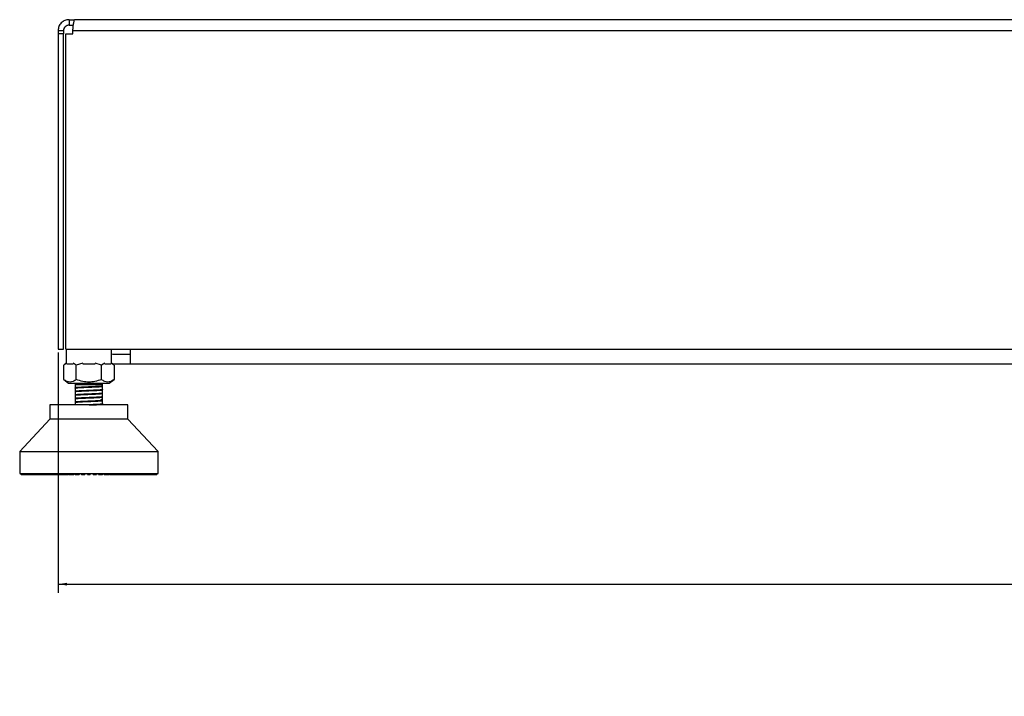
# Model space of a CAD drawing. Header units: millimetres. Extents: x 1591 to 17407, y 888 to 16227.
# Tile 50 of 78: x 11157 to 11874, y 888 to 1381. Entities that reach past the tile are written whole.
import ezdxf

# ---------------------------------------------------------------- set-up
doc = ezdxf.new("R2010")
doc.units = ezdxf.units.MM
doc.layers.add('COMPONENT_GEOMETRY', color=7, linetype='Continuous')
doc.styles.add('SLDTEXTSTYLE1', font='TXT', dxfattribs={"width": 0.75})
doc.dimstyles.new('SLDDIMSTYLE0', dxfattribs={"dimtxt": 100, "dimasz": 6.604, "dimexe": 0, "dimexo": 0.0625, "dimgap": 25, "dimtad": 0, "dimtih": 1, "dimtoh": 1, "dimdec": 0, "dimlfac": 0.5, "dimrnd": 1e-09, "dimzin": 12, "dimdsep": 46, "dimtxsty": 'SLDTEXTSTYLE1', "dimsah": 1, "dimcen": 0.09, "dimadec": 0, "dimazin": 3, "dimtfac": 1, "dimtdec": 0, "dimtofl": 0, "dimtmove": 0, "dimatfit": 3, "dimfxl": 1, "dimfrac": 2, "dimtolj": 1, "dimtzin": 12, "dimarcsym": 0})

# ---------------------------------------------------------------- blocks, each defined once
blk = doc.blocks.new('_D_6')
at = {"layer": 'COMPONENT_GEOMETRY', "color": 7, "ltscale": 2}
for p, q in [((11185.2, 1138.51), (11185.2, 963.4)), ((13001.2, 1138.51), (13001.2, 963.4)), ((11185.2, 969.75), (11982.37, 969.75)), ((13001.2, 969.75), (12204.03, 969.75))]:
    blk.add_line(p, q, dxfattribs=at)
for points in [[(11185.2, 969.75), (11191.81, 968.73), (11191.81, 970.77)], [(13001.2, 969.75), (12994.6, 970.77), (12994.6, 968.73)]]:
    blk.add_solid(points, dxfattribs=at)
at = {"layer": 'COMPONENT_GEOMETRY', "color": 7, "ltscale": 2, "insert": (11982.37, 1019.28), "char_height": 100, "attachment_point": 1, "style": 'SLDTEXTSTYLE1'}
blk.add_mtext('908', dxfattribs=at)

msp = doc.modelspace()

# ---------------------------------------------------------------- linework, layer by layer
at = {"color": 7, "linetype": 'Continuous', "lineweight": 25, "ltscale": 2}
for p, q in [((11193.2, 1381.05), (11193.2, 1377.05)), ((11193.2, 1381.05), (11197.2, 1381.05)), ((12989.2, 1381.05), (11197.2, 1381.05)), ((11185.2, 1373.05), (11189.2, 1373.05)), ((11185.2, 1373.05), (11185.2, 1370.65)), ((11185.2, 1370.65), (11185.2, 1141.05)), ((11189.2, 1370.65), (11185.2, 1370.65)), ((11189.2, 1373.05), (11189.2, 1370.65)), ((11189.2, 1141.05), (11189.2, 1370.65)), ((11190.83, 1141.05), (11190.83, 1370.65)), ((11190.83, 1370.65), (11196.03, 1370.65)), ((11193.2, 1377.05), (11196.35, 1377.05)), ((11196.03, 1373.05), (12990.37, 1373.05)), ((11196.03, 1370.65), (11196.03, 1373.05)), ((11185.2, 1141.05), (11189.2, 1141.05)), ((11190.83, 1141.05), (12995.57, 1141.05)), ((11191.16, 1141.05), (11191.16, 1130.75)), ((11224.16, 1130.75), (11224.16, 1141.05)), ((11237.7, 1141.05), (11237.7, 1130.05)), ((11237.7, 1137.05), (11226.2, 1137.05)), ((11191.16, 1130.75), (11189.32, 1129.31)), ((11191.66, 1130.73), (11189.33, 1129.31)), ((11189.33, 1118.9), (11189.33, 1129.31)), ((11196.16, 1130.05), (11191.66, 1130.05)), ((11198.49, 1129.31), (11196.17, 1130.73)), ((11203.15, 1130.73), (11198.49, 1129.31)), ((11198.49, 1118.9), (11198.49, 1129.31)), ((11212.16, 1130.05), (11203.16, 1130.05)), ((11216.83, 1129.31), (11212.17, 1130.73)), ((11219.15, 1130.73), (11216.83, 1129.31)), ((11216.83, 1118.9), (11216.83, 1129.31)), ((11223.66, 1130.05), (11219.16, 1130.05)), ((11225.99, 1129.31), (11223.66, 1130.73)), ((11226, 1129.31), (11224.16, 1130.75)), ((11226.2, 1130.05), (11224.98, 1130.1)), ((11225.99, 1129.31), (11225.99, 1118.9)), ((11237.7, 1130.05), (11226.2, 1130.05)), ((12948.7, 1130.05), (11237.7, 1130.05)), ((11189.32, 1118.91), (11192.82, 1116.17)), ((11222.5, 1116.17), (11226, 1118.91)), ((11192.82, 1116.17), (11222.5, 1116.17)), ((11197.53, 1113.37), (11197.6, 1113.35)), ((11197.66, 1116.17), (11197.66, 1114.9)), ((11197.66, 1114.9), (11197.66, 1112.8)), ((11217.66, 1114.9), (11197.66, 1114.9)), ((11197.66, 1112.65), (11197.66, 1110.2)), ((11217.66, 1114.9), (11217.66, 1116.17)), ((11217.66, 1114.1), (11217.66, 1114.9)), ((11217.66, 1114.6), (11217.66, 1114.76)), ((11217.66, 1113.95), (11217.66, 1114.1)), ((11217.66, 1111.5), (11217.66, 1113.95)), ((11197.66, 1110.05), (11197.66, 1107.59)), ((11197.66, 1107.44), (11197.66, 1104.99)), ((11197.66, 1104.84), (11197.66, 1102.39)), ((11217.66, 1108.9), (11217.66, 1111.34)), ((11217.66, 1106.29), (11217.66, 1108.71)), ((11217.66, 1103.69), (11217.66, 1106.14)), ((11217.68, 1106.25), (11217.79, 1106.22)), ((11217.7, 1111.45), (11217.79, 1111.43)), ((11217.7, 1108.85), (11217.79, 1108.82)), ((11179.31, 1100.3), (11179.31, 1090.07)), ((11207.66, 1100.3), (11179.31, 1100.3)), ((11197.53, 1100.35), (11197.6, 1100.33)), ((11197.66, 1102.23), (11197.66, 1100.3)), ((11236.01, 1100.3), (11207.66, 1100.3)), ((11217.66, 1101.08), (11217.66, 1103.53)), ((11217.66, 1100.3), (11217.66, 1100.93)), ((11217.68, 1103.64), (11217.79, 1103.61)), ((11217.69, 1101.04), (11217.79, 1101.01)), ((11236.01, 1090.07), (11236.01, 1100.3)), ((11179.31, 1090.07), (11157.24, 1066.45)), ((11236.01, 1090.07), (11179.31, 1090.07)), ((11258.08, 1066.45), (11236.01, 1090.07)), ((11157.24, 1066.45), (11157.24, 1050.38)), ((11157.24, 1066.45), (11258.08, 1066.45)), ((11258.08, 1050.38), (11258.08, 1066.45)), ((11157.24, 1050.38), (11207.66, 1050.38)), ((11157.92, 1050.38), (11157.92, 1050.07)), ((11157.92, 1050.07), (11158.24, 1049.75)), ((11158.01, 1050.07), (11158.01, 1050.38)), ((11158.36, 1049.75), (11158.01, 1050.07)), ((11158.01, 1050.07), (11158.25, 1050.07)), ((11158.24, 1049.75), (11158.36, 1049.75)), ((11158.25, 1050.38), (11158.25, 1050.07)), ((11158.25, 1050.07), (11158.54, 1049.75)), ((11158.36, 1049.75), (11158.54, 1049.75)), ((11158.53, 1050.07), (11158.53, 1050.38)), ((11158.9, 1049.75), (11158.53, 1050.07)), ((11158.53, 1050.07), (11159, 1050.07)), ((11158.54, 1049.75), (11158.9, 1049.75)), ((11158.9, 1049.75), (11159.25, 1049.75)), ((11159, 1050.38), (11159, 1050.07)), ((11159, 1050.07), (11159.25, 1049.75)), ((11159.25, 1049.75), (11159.86, 1049.75)), ((11159.47, 1050.07), (11159.47, 1050.38)), ((11159.86, 1049.75), (11159.47, 1050.07)), ((11159.47, 1050.07), (11160.17, 1050.07)), ((11159.86, 1049.75), (11160.38, 1049.75)), ((11160.17, 1050.38), (11160.17, 1050.07)), ((11160.17, 1050.07), (11160.38, 1049.75)), ((11160.38, 1049.75), (11161.23, 1049.75)), ((11160.82, 1050.07), (11160.82, 1050.38)), ((11160.82, 1050.07), (11161.74, 1050.07)), ((11161.23, 1049.75), (11160.82, 1050.07)), ((11161.23, 1049.75), (11161.92, 1049.75)), ((11161.74, 1050.38), (11161.74, 1050.07)), ((11161.74, 1050.07), (11161.92, 1049.75)), ((11161.92, 1049.75), (11162.99, 1049.75)), ((11162.57, 1050.07), (11162.57, 1050.38)), ((11162.99, 1049.75), (11162.57, 1050.07)), ((11162.57, 1050.07), (11163.7, 1050.07)), ((11162.99, 1049.75), (11163.84, 1049.75)), ((11163.7, 1050.38), (11163.7, 1050.07)), ((11163.7, 1050.07), (11163.84, 1049.75)), ((11163.84, 1049.75), (11165.14, 1049.75)), ((11164.7, 1050.07), (11164.7, 1050.38)), ((11164.7, 1050.07), (11166.04, 1050.07)), ((11165.14, 1049.75), (11164.7, 1050.07)), ((11165.14, 1049.75), (11166.14, 1049.75)), ((11166.04, 1050.38), (11166.04, 1050.07)), ((11166.04, 1050.07), (11166.14, 1049.75)), ((11166.14, 1049.75), (11167.65, 1049.75)), ((11167.2, 1050.07), (11167.2, 1050.38)), ((11167.65, 1049.75), (11167.2, 1050.07)), ((11167.2, 1050.07), (11168.73, 1050.07)), ((11167.65, 1049.75), (11168.79, 1049.75)), ((11168.73, 1050.38), (11168.73, 1050.07)), ((11168.73, 1050.07), (11168.79, 1049.75)), ((11168.79, 1049.75), (11170.49, 1049.75)), ((11170.05, 1050.07), (11170.05, 1050.38)), ((11170.49, 1049.75), (11170.05, 1050.07)), ((11170.05, 1050.07), (11171.76, 1050.07)), ((11170.49, 1049.75), (11171.78, 1049.75)), ((11171.76, 1050.38), (11171.76, 1050.07)), ((11171.76, 1050.07), (11171.78, 1049.75)), ((11171.78, 1049.75), (11173.66, 1049.75)), ((11173.21, 1050.07), (11173.21, 1050.38)), ((11173.66, 1049.75), (11173.21, 1050.07)), ((11173.21, 1050.07), (11175.09, 1050.07)), ((11173.66, 1049.75), (11175.07, 1049.75)), ((11175.09, 1050.07), (11175.07, 1049.75)), ((11175.07, 1049.75), (11177.12, 1049.75)), ((11175.09, 1050.38), (11175.09, 1050.07)), ((11176.67, 1050.07), (11176.67, 1050.38)), ((11177.12, 1049.75), (11176.67, 1050.07)), ((11176.67, 1050.07), (11178.7, 1050.07)), ((11177.12, 1049.75), (11178.64, 1049.75)), ((11178.7, 1050.07), (11178.64, 1049.75)), ((11178.64, 1049.75), (11180.83, 1049.75)), ((11178.7, 1050.38), (11178.7, 1050.07)), ((11180.39, 1050.07), (11180.39, 1050.38)), ((11180.39, 1050.07), (11182.55, 1050.07)), ((11180.83, 1049.75), (11180.39, 1050.07)), ((11180.83, 1049.75), (11182.45, 1049.75)), ((11182.55, 1050.07), (11182.45, 1049.75)), ((11182.45, 1049.75), (11184.78, 1049.75)), ((11182.55, 1050.38), (11182.55, 1050.07)), ((11184.35, 1050.07), (11184.35, 1050.38)), ((11184.78, 1049.75), (11184.35, 1050.07)), ((11184.35, 1050.07), (11186.63, 1050.07)), ((11184.78, 1049.75), (11186.48, 1049.75)), ((11186.63, 1050.07), (11186.48, 1049.75)), ((11186.48, 1049.75), (11188.92, 1049.75)), ((11186.63, 1050.38), (11186.63, 1050.07)), ((11188.51, 1050.07), (11188.51, 1050.38)), ((11188.51, 1050.07), (11190.88, 1050.07)), ((11188.92, 1049.75), (11188.51, 1050.07)), ((11188.92, 1049.75), (11190.69, 1049.75)), ((11190.88, 1050.07), (11190.69, 1049.75)), ((11190.69, 1049.75), (11192.76, 1049.75)), ((11190.88, 1050.38), (11190.88, 1050.07)), ((11192.76, 1049.75), (11192.94, 1049.78)), ((11192.83, 1050.07), (11192.83, 1050.38)), ((11192.83, 1050.07), (11195.27, 1050.07)), ((11193.22, 1049.75), (11192.83, 1050.07)), ((11193.22, 1049.75), (11195.05, 1049.75)), ((11195.27, 1050.07), (11195.05, 1049.75)), ((11195.05, 1049.75), (11196.61, 1049.75)), ((11195.27, 1050.38), (11195.27, 1050.07)), ((11195.27, 1050.07), (11197.01, 1050.07)), ((11196.61, 1049.75), (11197.01, 1050.07)), ((11197.01, 1050.07), (11197.01, 1050.38)), ((11197.27, 1050.07), (11197.27, 1050.38)), ((11197.64, 1049.75), (11197.27, 1050.07)), ((11197.27, 1050.07), (11199.77, 1050.07)), ((11197.64, 1049.75), (11199.51, 1049.75)), ((11199.77, 1050.07), (11199.51, 1049.75)), ((11199.51, 1049.75), (11200.56, 1049.75)), ((11199.77, 1050.38), (11199.77, 1050.07)), ((11199.77, 1050.07), (11200.94, 1050.07)), ((11200.56, 1049.75), (11200.94, 1050.07)), ((11200.94, 1050.07), (11200.94, 1050.38)), ((11201.81, 1050.07), (11201.81, 1050.38)), ((11202.15, 1049.75), (11201.81, 1050.07)), ((11201.81, 1050.07), (11204.33, 1050.07)), ((11202.15, 1049.75), (11204.05, 1049.75)), ((11204.33, 1050.07), (11204.05, 1049.75)), ((11204.05, 1049.75), (11204.58, 1049.75)), ((11204.33, 1050.38), (11204.33, 1050.07)), ((11204.33, 1050.07), (11204.92, 1050.07)), ((11204.58, 1049.75), (11204.92, 1050.07)), ((11204.92, 1050.07), (11204.92, 1050.38)), ((11206.39, 1050.07), (11206.39, 1050.38)), ((11206.71, 1049.75), (11206.39, 1050.07)), ((11206.39, 1050.07), (11208.93, 1050.07)), ((11206.71, 1049.75), (11208.61, 1049.75)), ((11207.66, 1050.38), (11258.08, 1050.38)), ((11208.93, 1050.07), (11208.61, 1049.75)), ((11208.93, 1050.38), (11208.93, 1050.07)), ((11210.4, 1050.07), (11210.4, 1050.38)), ((11210.74, 1049.75), (11210.4, 1050.07)), ((11210.4, 1050.07), (11210.98, 1050.07)), ((11210.74, 1049.75), (11211.27, 1049.75)), ((11210.98, 1050.07), (11210.98, 1050.38)), ((11211.27, 1049.75), (11210.98, 1050.07)), ((11210.98, 1050.07), (11213.51, 1050.07)), ((11211.27, 1049.75), (11213.17, 1049.75)), ((11213.51, 1050.07), (11213.17, 1049.75)), ((11213.51, 1050.38), (11213.51, 1050.07)), ((11214.38, 1050.07), (11214.38, 1050.38)), ((11214.38, 1050.07), (11215.55, 1050.07)), ((11214.75, 1049.75), (11214.38, 1050.07)), ((11214.75, 1049.75), (11215.81, 1049.75)), ((11215.55, 1050.07), (11215.55, 1050.38)), ((11215.55, 1050.07), (11218.05, 1050.07)), ((11215.81, 1049.75), (11215.55, 1050.07)), ((11215.81, 1049.75), (11217.68, 1049.75)), ((11218.05, 1050.07), (11217.68, 1049.75)), ((11218.05, 1050.38), (11218.05, 1050.07)), ((11218.31, 1050.07), (11218.31, 1050.38)), ((11218.31, 1050.07), (11220.05, 1050.07)), ((11218.71, 1049.75), (11218.31, 1050.07)), ((11218.71, 1049.75), (11220.27, 1049.75)), ((11220.05, 1050.07), (11220.05, 1050.38)), ((11220.05, 1050.07), (11222.49, 1050.07)), ((11220.27, 1049.75), (11220.05, 1050.07)), ((11220.27, 1049.75), (11222.1, 1049.75)), ((11222.49, 1050.07), (11222.1, 1049.75)), ((11222.56, 1049.75), (11222.32, 1049.81)), ((11222.49, 1050.38), (11222.49, 1050.07)), ((11222.56, 1049.75), (11224.63, 1049.75)), ((11224.44, 1050.07), (11224.44, 1050.38)), ((11224.63, 1049.75), (11224.44, 1050.07)), ((11224.44, 1050.07), (11226.81, 1050.07)), ((11224.63, 1049.75), (11226.4, 1049.75)), ((11226.81, 1050.07), (11226.4, 1049.75)), ((11226.4, 1049.75), (11228.84, 1049.75)), ((11226.81, 1050.38), (11226.81, 1050.07)), ((11228.69, 1050.07), (11228.69, 1050.38)), ((11228.69, 1050.07), (11230.97, 1050.07)), ((11228.84, 1049.75), (11228.69, 1050.07)), ((11228.84, 1049.75), (11230.54, 1049.75)), ((11230.97, 1050.07), (11230.54, 1049.75)), ((11230.54, 1049.75), (11232.87, 1049.75)), ((11230.97, 1050.38), (11230.97, 1050.07)), ((11232.77, 1050.07), (11232.77, 1050.38)), ((11232.77, 1050.07), (11234.92, 1050.07)), ((11232.87, 1049.75), (11232.77, 1050.07)), ((11232.87, 1049.75), (11234.49, 1049.75)), ((11234.92, 1050.07), (11234.49, 1049.75)), ((11234.49, 1049.75), (11236.68, 1049.75)), ((11234.92, 1050.38), (11234.92, 1050.07)), ((11236.62, 1050.07), (11236.62, 1050.38)), ((11236.68, 1049.75), (11236.62, 1050.07)), ((11236.62, 1050.07), (11238.65, 1050.07)), ((11236.68, 1049.75), (11238.2, 1049.75)), ((11238.65, 1050.07), (11238.2, 1049.75)), ((11238.2, 1049.75), (11240.25, 1049.75)), ((11238.65, 1050.38), (11238.65, 1050.07)), ((11240.23, 1050.07), (11240.23, 1050.38)), ((11240.25, 1049.75), (11240.23, 1050.07)), ((11240.23, 1050.07), (11242.11, 1050.07)), ((11240.25, 1049.75), (11241.66, 1049.75)), ((11242.11, 1050.07), (11241.66, 1049.75)), ((11241.66, 1049.75), (11243.54, 1049.75)), ((11242.11, 1050.38), (11242.11, 1050.07)), ((11243.54, 1049.75), (11243.56, 1050.07)), ((11243.54, 1049.75), (11244.83, 1049.75)), ((11243.56, 1050.07), (11243.56, 1050.38)), ((11243.56, 1050.07), (11245.27, 1050.07)), ((11245.27, 1050.07), (11244.83, 1049.75)), ((11244.83, 1049.75), (11246.53, 1049.75)), ((11245.27, 1050.38), (11245.27, 1050.07)), ((11246.53, 1049.75), (11246.59, 1050.07)), ((11246.53, 1049.75), (11247.67, 1049.75)), ((11246.59, 1050.07), (11246.59, 1050.38)), ((11246.59, 1050.07), (11248.12, 1050.07)), ((11248.12, 1050.07), (11247.67, 1049.75)), ((11247.67, 1049.75), (11249.18, 1049.75)), ((11248.12, 1050.38), (11248.12, 1050.07)), ((11249.18, 1049.75), (11249.28, 1050.07)), ((11249.18, 1049.75), (11250.18, 1049.75)), ((11249.28, 1050.07), (11249.28, 1050.38)), ((11249.28, 1050.07), (11250.62, 1050.07)), ((11250.62, 1050.07), (11250.18, 1049.75)), ((11250.18, 1049.75), (11251.48, 1049.75)), ((11250.62, 1050.38), (11250.62, 1050.07)), ((11251.48, 1049.75), (11251.62, 1050.07)), ((11251.48, 1049.75), (11252.33, 1049.75)), ((11251.62, 1050.07), (11251.62, 1050.38)), ((11251.62, 1050.07), (11252.75, 1050.07)), ((11252.75, 1050.07), (11252.33, 1049.75)), ((11252.33, 1049.75), (11253.4, 1049.75)), ((11252.75, 1050.38), (11252.75, 1050.07)), ((11253.4, 1049.75), (11253.58, 1050.07)), ((11253.4, 1049.75), (11254.09, 1049.75)), ((11253.58, 1050.07), (11253.58, 1050.38)), ((11253.58, 1050.07), (11254.5, 1050.07)), ((11254.5, 1050.07), (11254.09, 1049.75)), ((11254.09, 1049.75), (11254.94, 1049.75)), ((11254.5, 1050.38), (11254.5, 1050.07)), ((11254.94, 1049.75), (11255.15, 1050.07)), ((11254.94, 1049.75), (11255.46, 1049.75)), ((11255.15, 1050.07), (11255.15, 1050.38)), ((11255.15, 1050.07), (11255.85, 1050.07)), ((11255.85, 1050.07), (11255.46, 1049.75)), ((11255.46, 1049.75), (11256.07, 1049.75)), ((11255.85, 1050.38), (11255.85, 1050.07)), ((11256.07, 1049.75), (11256.32, 1050.07)), ((11256.07, 1049.75), (11256.42, 1049.75)), ((11256.32, 1050.07), (11256.32, 1050.38)), ((11256.32, 1050.07), (11256.79, 1050.07)), ((11256.79, 1050.07), (11256.42, 1049.75)), ((11256.42, 1049.75), (11256.78, 1049.75)), ((11256.78, 1049.75), (11257.07, 1050.07)), ((11256.78, 1049.75), (11256.96, 1049.75)), ((11256.79, 1050.38), (11256.79, 1050.07)), ((11257.31, 1050.07), (11256.96, 1049.75)), ((11256.96, 1049.75), (11257.08, 1049.75)), ((11257.07, 1050.07), (11257.07, 1050.38)), ((11257.07, 1050.07), (11257.31, 1050.07)), ((11257.08, 1049.75), (11257.4, 1050.07)), ((11257.31, 1050.38), (11257.31, 1050.07)), ((11257.4, 1050.07), (11257.4, 1050.38))]:
    msp.add_line(p, q, dxfattribs=at)
at = {"color": 8, "linetype": 'Continuous', "lineweight": 25, "ltscale": 2}
for p, q in [((11157.92, 1050.07), (11158.01, 1050.07)), ((11158.25, 1050.07), (11158.53, 1050.07)), ((11159, 1050.07), (11159.47, 1050.07)), ((11160.17, 1050.07), (11160.82, 1050.07)), ((11161.74, 1050.07), (11162.57, 1050.07)), ((11163.7, 1050.07), (11164.7, 1050.07)), ((11166.04, 1050.07), (11167.2, 1050.07)), ((11168.73, 1050.07), (11170.05, 1050.07)), ((11171.76, 1050.07), (11173.21, 1050.07)), ((11175.09, 1050.07), (11176.67, 1050.07)), ((11178.7, 1050.07), (11180.39, 1050.07)), ((11182.55, 1050.07), (11184.35, 1050.07)), ((11186.63, 1050.07), (11188.51, 1050.07)), ((11190.88, 1050.07), (11192.83, 1050.07)), ((11222.49, 1050.07), (11224.44, 1050.07)), ((11226.81, 1050.07), (11228.69, 1050.07)), ((11230.97, 1050.07), (11232.77, 1050.07)), ((11234.92, 1050.07), (11236.62, 1050.07)), ((11238.65, 1050.07), (11240.23, 1050.07)), ((11242.11, 1050.07), (11243.56, 1050.07)), ((11245.27, 1050.07), (11246.59, 1050.07)), ((11248.12, 1050.07), (11249.28, 1050.07)), ((11250.62, 1050.07), (11251.62, 1050.07)), ((11252.75, 1050.07), (11253.58, 1050.07)), ((11254.5, 1050.07), (11255.15, 1050.07)), ((11255.85, 1050.07), (11256.32, 1050.07)), ((11256.79, 1050.07), (11257.07, 1050.07)), ((11257.31, 1050.07), (11257.4, 1050.07))]:
    msp.add_line(p, q, dxfattribs=at)
at = {"color": 7, "linetype": 'Continuous', "lineweight": 25, "ltscale": 2, "flags": 128}
msp.add_lwpolyline([(11226.2, 1137.05), (11225.03, 1137.16), (11224.16, 1137.4)], dxfattribs=at)
at = {"color": 7, "linetype": 'Continuous', "lineweight": 25, "ltscale": 2}
for points, knots in [([(11193.2, 1381.05), (11192.18, 1380.94), (11190.62, 1380.77), (11188.77, 1379.77), (11187.5, 1378.74), (11186.48, 1377.48), (11185.48, 1375.62), (11185.31, 1374.06), (11185.2, 1373.05)], [0, 0, 0, 0, 0.241165, 0.369516, 0.5, 0.630484, 0.758835, 1, 1, 1, 1]), ([(11196.03, 1373.05), (11196.07, 1374.06), (11196.14, 1375.62), (11196.4, 1377.48), (11196.62, 1378.74), (11196.83, 1379.77), (11197.09, 1380.77), (11197.16, 1380.94), (11197.2, 1381.05)], [0, 0, 0, 0, 0.241165, 0.369516, 0.5, 0.630484, 0.758835, 1, 1, 1, 1]), ([(11193.2, 1377.05), (11192.95, 1377.03), (11192.44, 1377), (11191.43, 1376.7), (11190.29, 1375.95), (11189.55, 1374.82), (11189.24, 1373.81), (11189.22, 1373.29), (11189.2, 1373.05)], [0, 0, 0, 0, 0.1166597, 0.2403658, 0.5, 0.7596342, 0.8833403, 1, 1, 1, 1]), ([(11198.49, 1118.9), (11197.7, 1118.34), (11196.21, 1117.31), (11193.91, 1116.83), (11191.61, 1117.31), (11190.13, 1118.34), (11189.33, 1118.9)], [0, 0, 0, 0, 0.268507, 0.5, 0.731493, 1, 1, 1, 1]), ([(11216.83, 1118.9), (11215.23, 1118.34), (11212.26, 1117.31), (11207.66, 1116.83), (11203.06, 1117.31), (11200.09, 1118.34), (11198.49, 1118.9)], [0, 0, 0, 0, 0.268507, 0.5, 0.731493, 1, 1, 1, 1]), ([(11225.99, 1118.9), (11225.19, 1118.34), (11223.71, 1117.31), (11221.41, 1116.83), (11219.11, 1117.31), (11217.62, 1118.34), (11216.83, 1118.9)], [0, 0, 0, 0, 0.268507, 0.5, 0.731493, 1, 1, 1, 1]), ([(11197.68, 1112.65), (11197.67, 1112.65), (11197.6, 1112.68), (11197.83, 1112.73), (11198.4, 1112.82), (11199.68, 1112.92), (11201.27, 1113.01), (11202.19, 1113.06)], [0, 0, 0, 0, 0.018203, 0.208381, 0.386336, 0.644085, 1, 1, 1, 1]), ([(11217.59, 1114), (11217.6, 1113.98), (11217.64, 1113.93), (11216.93, 1113.85), (11215.84, 1113.76), (11214.26, 1113.67), (11212.29, 1113.57), (11209.97, 1113.47), (11207.43, 1113.37), (11204.8, 1113.26), (11202.3, 1113.15), (11200.08, 1113.03), (11198.48, 1112.91), (11197.62, 1112.82), (11197.64, 1112.77), (11197.65, 1112.76)], [0, 0, 0, 0, 0.047754, 0.116945, 0.189119, 0.26428, 0.342266, 0.42323, 0.507173, 0.593917, 0.683703, 0.776359, 0.871908, 0.971985, 1, 1, 1, 1]), ([(11202.19, 1113.21), (11201.49, 1113.18), (11200.57, 1113.13), (11199.75, 1113.08), (11198.74, 1113), (11197.79, 1112.92), (11197.85, 1112.85), (11197.86, 1112.83)], [0, 0, 0, 0, 0.287546, 0.377036, 0.430097, 0.858492, 1, 1, 1, 1]), ([(11197.83, 1112.72), (11197.91, 1112.7), (11198.02, 1112.68), (11198.29, 1112.66), (11198.35, 1112.65)], [0, 0, 0, 0, 0.76834, 1, 1, 1, 1]), ([(11217.65, 1114.1), (11217.61, 1114.07), (11217.5, 1114), (11216.19, 1113.86), (11213.46, 1113.7), (11210.77, 1113.58), (11208.21, 1113.47), (11205.52, 1113.37), (11203.37, 1113.27), (11202.19, 1113.21)], [0, 0, 0, 0, 0.095932, 0.269309, 0.451994, 0.634617, 0.665878, 0.817591, 1, 1, 1, 1]), ([(11202.19, 1113.06), (11203.36, 1113.11), (11204.6, 1113.17), (11207.16, 1113.28), (11209.83, 1113.39), (11212.84, 1113.52), (11214.52, 1113.61), (11215.41, 1113.67), (11216.55, 1113.74), (11217.45, 1113.83), (11217.55, 1113.9), (11217.58, 1113.92)], [0, 0, 0, 0, 0.188947, 0.199288, 0.378208, 0.567421, 0.662173, 0.695055, 0.757505, 0.940944, 1, 1, 1, 1]), ([(11217.65, 1113.95), (11217.65, 1113.95), (11217.72, 1113.98), (11217.58, 1114.01), (11217.45, 1114.04)], [0, 0, 0, 0, 0.050352, 1, 1, 1, 1]), ([(11217.68, 1111.4), (11217.62, 1111.37), (11217.47, 1111.29), (11216.19, 1111.18), (11214.16, 1111.06), (11211.5, 1110.93), (11208.52, 1110.81), (11205.46, 1110.68), (11202.6, 1110.56), (11200.17, 1110.44), (11198.48, 1110.31), (11197.6, 1110.22), (11197.64, 1110.16), (11197.64, 1110.15)], [0, 0, 0, 0, 0.074178, 0.173652, 0.273102, 0.372518, 0.472018, 0.57139, 0.670909, 0.770281, 0.869781, 0.969197, 1, 1, 1, 1]), ([(11217.68, 1108.79), (11217.62, 1108.76), (11217.46, 1108.69), (11216.18, 1108.58), (11214.13, 1108.45), (11211.48, 1108.33), (11208.5, 1108.2), (11205.44, 1108.08), (11202.57, 1107.96), (11200.16, 1107.83), (11198.46, 1107.71), (11197.61, 1107.61), (11197.64, 1107.56), (11197.65, 1107.55)], [0, 0, 0, 0, 0.074376, 0.174145, 0.273764, 0.373519, 0.473177, 0.572885, 0.672601, 0.772251, 0.87201, 0.971627, 1, 1, 1, 1]), ([(11217.67, 1106.18), (11217.6, 1106.15), (11217.44, 1106.08), (11216.17, 1105.97), (11214.11, 1105.85), (11211.46, 1105.72), (11208.47, 1105.6), (11205.41, 1105.47), (11202.55, 1105.35), (11200.14, 1105.23), (11198.45, 1105.1), (11197.61, 1105.01), (11197.64, 1104.96), (11197.65, 1104.95)], [0, 0, 0, 0, 0.071979, 0.172122, 0.272214, 0.372404, 0.472457, 0.572661, 0.672721, 0.7729, 0.873009, 0.973134, 1, 1, 1, 1]), ([(11197.66, 1104.84), (11197.7, 1104.86), (11197.79, 1104.94), (11198.84, 1105.05), (11200.53, 1105.17), (11201.64, 1105.22), (11202.19, 1105.25)], [0, 0, 0, 0, 0.18256, 0.581779, 0.793969, 1, 1, 1, 1]), ([(11202.19, 1110.61), (11202.06, 1110.6), (11200.98, 1110.55), (11199.12, 1110.44), (11198.13, 1110.34), (11197.76, 1110.26), (11197.8, 1110.24), (11197.83, 1110.23)], [0, 0, 0, 0, 0.05003, 0.424428, 0.84778, 0.871947, 1, 1, 1, 1]), ([(11197.85, 1110.05), (11197.82, 1110.07), (11197.72, 1110.15), (11199.18, 1110.3), (11201.2, 1110.4), (11202.19, 1110.46)], [0, 0, 0, 0, 0.20268, 0.605381, 1, 1, 1, 1]), ([(11197.85, 1107.44), (11197.82, 1107.47), (11197.73, 1107.55), (11199.2, 1107.69), (11201.2, 1107.8), (11202.19, 1107.85)], [0, 0, 0, 0, 0.208206, 0.609193, 1, 1, 1, 1]), ([(11202.19, 1105.4), (11201.21, 1105.35), (11199.69, 1105.27), (11198.44, 1105.16), (11197.77, 1105.08), (11197.83, 1105.04), (11197.84, 1105.02)], [0, 0, 0, 0, 0.407073, 0.631685, 0.868737, 1, 1, 1, 1]), ([(11202.19, 1108.01), (11201.2, 1107.95), (11199.21, 1107.84), (11197.79, 1107.72), (11197.84, 1107.64), (11197.86, 1107.62)], [0, 0, 0, 0, 0.426524, 0.853046, 1, 1, 1, 1]), ([(11217.62, 1111.5), (11217.6, 1111.47), (11217.53, 1111.4), (11216.69, 1111.31), (11215.27, 1111.2), (11213.71, 1111.12), (11211.43, 1111.01), (11208.92, 1110.9), (11205.72, 1110.77), (11203.37, 1110.66), (11202.19, 1110.61)], [0, 0, 0, 0, 0.092813, 0.269348, 0.280261, 0.45182, 0.57001, 0.634964, 0.817443, 1, 1, 1, 1]), ([(11202.19, 1110.46), (11203.35, 1110.51), (11205.7, 1110.62), (11208.99, 1110.75), (11211.56, 1110.87), (11213.88, 1110.96), (11215.51, 1111.07), (11216.82, 1111.17), (11217.52, 1111.24), (11217.54, 1111.3), (11217.54, 1111.32)], [0, 0, 0, 0, 0.1855471, 0.3761568, 0.4565087, 0.5728201, 0.7532761, 0.7853204, 0.9418331, 1, 1, 1, 1]), ([(11217.47, 1108.9), (11217.51, 1108.87), (11217.61, 1108.82), (11216.98, 1108.74), (11215.8, 1108.63), (11213.44, 1108.49), (11209.77, 1108.33), (11206.85, 1108.21), (11204.95, 1108.13), (11203.69, 1108.08), (11202.76, 1108.03), (11202.19, 1108.01)], [0, 0, 0, 0, 0.086272, 0.178001, 0.269722, 0.452147, 0.634454, 0.81672, 0.848651, 0.908641, 1, 1, 1, 1]), ([(11202.19, 1107.85), (11202.24, 1107.85), (11202.74, 1107.88), (11203.91, 1107.94), (11205.8, 1108.02), (11207.89, 1108.1), (11210.47, 1108.21), (11213.45, 1108.34), (11216.31, 1108.5), (11217.1, 1108.61), (11217.49, 1108.67)], [0, 0, 0, 0, 0.00942, 0.090258, 0.201619, 0.310537, 0.409608, 0.597687, 0.800315, 1, 1, 1, 1]), ([(11217.47, 1106.29), (11217.53, 1106.27), (11217.6, 1106.23), (11217.18, 1106.16), (11216.16, 1106.05), (11214.33, 1105.94), (11212.16, 1105.83), (11209.7, 1105.73), (11205.73, 1105.56), (11203.37, 1105.46), (11202.19, 1105.4)], [0, 0, 0, 0, 0.086369, 0.105549, 0.269196, 0.451784, 0.462132, 0.634724, 0.817365, 1, 1, 1, 1]), ([(11202.19, 1105.25), (11202.38, 1105.26), (11202.82, 1105.28), (11203.61, 1105.32), (11204.62, 1105.36), (11205.52, 1105.4), (11206.34, 1105.44), (11207.13, 1105.47), (11208.31, 1105.52), (11209.54, 1105.57), (11210.67, 1105.61), (11211.59, 1105.65), (11212.48, 1105.7), (11213.1, 1105.73), (11213.76, 1105.76), (11214.51, 1105.8), (11215.36, 1105.85), (11216.59, 1105.94), (11217.57, 1106.03), (11217.49, 1106.09), (11217.48, 1106.11)], [0, 0, 0, 0, 0.032913, 0.075547, 0.127898, 0.18996, 0.209896, 0.248228, 0.304942, 0.380017, 0.4275, 0.474984, 0.52247, 0.569958, 0.580629, 0.63921, 0.710192, 0.759734, 0.948404, 1, 1, 1, 1]), ([(11217.68, 1103.58), (11217.61, 1103.55), (11217.44, 1103.48), (11216.15, 1103.37), (11214.09, 1103.24), (11211.44, 1103.12), (11208.45, 1102.99), (11205.39, 1102.87), (11202.54, 1102.75), (11200.12, 1102.62), (11198.44, 1102.5), (11197.6, 1102.4), (11197.63, 1102.35), (11197.64, 1102.34)], [0, 0, 0, 0, 0.07476, 0.174315, 0.273999, 0.373599, 0.473232, 0.57289, 0.672467, 0.772163, 0.871712, 0.971412, 1, 1, 1, 1]), ([(11197.85, 1102.23), (11197.82, 1102.26), (11197.72, 1102.34), (11199, 1102.46), (11200.59, 1102.56), (11201.67, 1102.62), (11202.06, 1102.64), (11202.19, 1102.65)], [0, 0, 0, 0, 0.208007, 0.582324, 0.857016, 0.950544, 1, 1, 1, 1]), ([(11202.19, 1102.8), (11201.16, 1102.74), (11200.13, 1102.69), (11199.37, 1102.64), (11199.27, 1102.63), (11198.57, 1102.57), (11198.2, 1102.52), (11197.87, 1102.47)], [0, 0, 0, 0, 0.49966, 0.501691, 0.518686, 0.56678, 1, 1, 1, 1]), ([(11217.52, 1103.69), (11217.54, 1103.66), (11217.6, 1103.58), (11216.47, 1103.48), (11215.12, 1103.38), (11214.17, 1103.33), (11212.63, 1103.25), (11209.77, 1103.12), (11205.73, 1102.96), (11203.37, 1102.85), (11202.19, 1102.8)], [0, 0, 0, 0, 0.086845, 0.269313, 0.360746, 0.39242, 0.452669, 0.635028, 0.817446, 1, 1, 1, 1]), ([(11202.19, 1102.65), (11203.37, 1102.7), (11205.13, 1102.78), (11207.33, 1102.87), (11208.64, 1102.93), (11210.58, 1103.01), (11213.44, 1103.14), (11216.27, 1103.29), (11217.28, 1103.42), (11217.61, 1103.49), (11217.58, 1103.5), (11217.57, 1103.51)], [0, 0, 0, 0, 0.188729, 0.283334, 0.31605, 0.378388, 0.567026, 0.755736, 0.944599, 0.977676, 1, 1, 1, 1]), ([(11217.47, 1101.09), (11217.51, 1101.06), (11217.64, 1100.98), (11216.68, 1100.89), (11215.21, 1100.78), (11213.3, 1100.68), (11210.91, 1100.57), (11208.36, 1100.46), (11206.47, 1100.39), (11204.84, 1100.32), (11204.37, 1100.3)], [0, 0, 0, 0, 0.097079, 0.302662, 0.32827, 0.508844, 0.714448, 0.726477, 0.920129, 1, 1, 1, 1]), ([(11217.69, 1100.98), (11217.62, 1100.95), (11217.47, 1100.88), (11216.31, 1100.78), (11214.56, 1100.66), (11212.36, 1100.56), (11209.94, 1100.45), (11207.81, 1100.37), (11206.56, 1100.31), (11206.13, 1100.3)], [0, 0, 0, 0, 0.130718, 0.299268, 0.462689, 0.620522, 0.773135, 0.920429, 1, 1, 1, 1]), ([(11207.96, 1100.3), (11208.55, 1100.32), (11209.21, 1100.35), (11211.05, 1100.43), (11213.07, 1100.51), (11215, 1100.62), (11216.54, 1100.73), (11217.58, 1100.82), (11217.5, 1100.89), (11217.48, 1100.9)], [0, 0, 0, 0, 0.119651, 0.134191, 0.387053, 0.56033, 0.655244, 0.922052, 1, 1, 1, 1]), ([(11217.65, 1104.34), (11217.63, 1104.32), (11217.54, 1104.24), (11216.64, 1104.16), (11216.03, 1104.1)], [0, 0, 0, 0, 0.322502, 1, 1, 1, 1])]:
    msp.add_open_spline(points, degree=3, knots=knots, dxfattribs=at)

# ---------------------------------------------------------------- dimensions: what is measured, and where the dimension line sits
at = {"layer": 'COMPONENT_GEOMETRY', "color": 7, "ltscale": 2}
dim = msp.add_linear_dim(base=(13001.2, 969.75), p1=(11185.2, 1141.05), p2=(13001.2, 1141.05), dimstyle='SLDDIMSTYLE0', dxfattribs=at)
dim.commit()
dim.dimension.update_dxf_attribs({"geometry": '_D_6', "text_midpoint": (12093.2, 969.75), "dimtype": 160})

doc.saveas('drawing.dxf')
